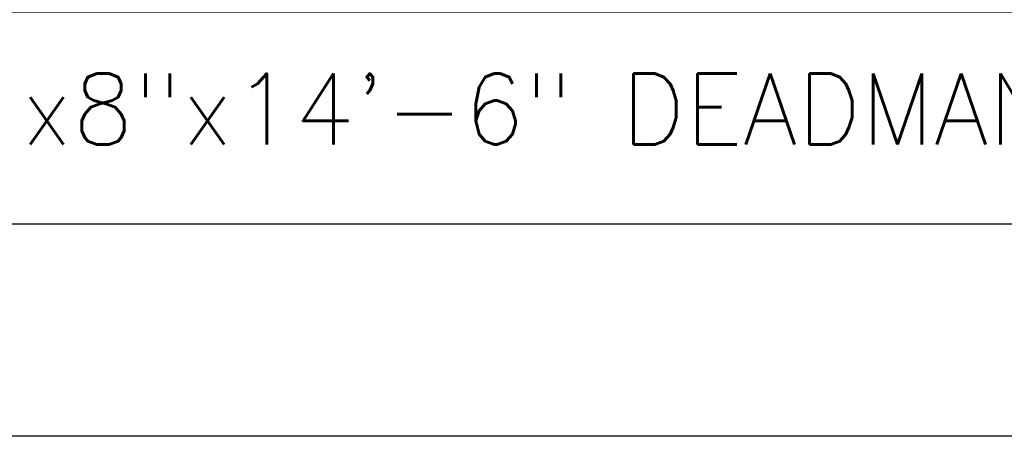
# Model space of a CAD drawing. Extents: x 1081 to 2220, y 0 to 2796.
# Tile 107 of 161: x 1747 to 1831, y 1218 to 1253. Entities that reach past the tile are written whole.
import ezdxf

# ---------------------------------------------------------------- set-up
doc = ezdxf.new("R2010")
doc.units = 0
doc.header["$MEASUREMENT"] = 0
doc.header["$PDSIZE"] = 1
doc.layers.get('DEFPOINTS').update_dxf_attribs({"linetype": 'CONTINUOUS'})
for name, color, linetype in [('DIM', 3, 'CONTINUOUS'), ('TANK-ANCHOR', 4, 'CONTINUOUS'), ('TANK-SLAB', 6, 'CONTINUOUS'), ('TEXT', 3, 'CONTINUOUS')]:
    doc.layers.add(name, color=color, linetype=linetype)
doc.styles.add('SIMPLEX', font='simplex')
doc.dimstyles.new('DIM64', dxfattribs={"dimscale": 64, "dimtxt": 0.09375, "dimasz": 0.09375, "dimexe": 0.0625, "dimexo": 0.0625, "dimgap": 0.046875, "dimtad": 1, "dimdec": 4, "dimzin": 3, "dimdsep": 46, "dimlunit": 4, "dimtxsty": 'SIMPLEX', "dimcen": 0, "dimclrd": 256, "dimclre": 256, "dimclrt": 256, "dimadec": 0, "dimazin": 0, "dimtfac": 1, "dimtdec": 4, "dimtmove": 0, "dimatfit": 3, "dimfxl": 1, "dimfrac": 2, "dimtolj": 1, "dimtzin": 0, "dimarcsym": 0})

# ---------------------------------------------------------------- blocks, each defined once
blk = doc.blocks.new('*D63')
at = {"layer": 'DEFPOINTS', "color": 0, "transparency": 16777216}
for p in [(1524.635, 1317.018), (1875.135, 1317.018), (1524.635, 1188.018)]:
    blk.add_point(p, dxfattribs=at)
at = {"layer": 'DIM', "lineweight": -2, "transparency": 16777216}
for p, q in [((1524.635, 1313.018), (1524.635, 1184.018)), ((1869.135, 1188.018), (1530.635, 1188.018))]:
    blk.add_line(p, q, dxfattribs=at)
at = {"layer": 'DIM', "transparency": 16777216}
for points in [[(1530.635, 1189.018), (1530.635, 1187.018), (1524.635, 1188.018)], [(1869.135, 1189.018), (1869.135, 1187.018), (1875.135, 1188.018)]]:
    blk.add_solid(points, dxfattribs=at)
at = {"layer": 'DIM', "transparency": 16777216, "insert": (1699.885, 1195.59), "char_height": 6, "attachment_point": 5, "style": 'SIMPLEX'}
blk.add_mtext('\\A1;29\'-2 1/2" (F.V. TANK LENGTH)', dxfattribs=at)

msp = doc.modelspace()

# ---------------------------------------------------------------- linework, layer by layer
at = {"layer": 'TANK-ANCHOR'}
msp.add_lwpolyline([(1699.87181, 1254.01839), (1873.87181, 1254.01839), (1873.87181, 1236.01839), (1699.87181, 1236.01839)], close=True, dxfattribs=at)
at = {"layer": 'TANK-ANCHOR', "color": 7}
for points in [[(1783.87181, 1244.26839), (1783.87181, 1245.76839), (1747.87181, 1245.76839), (1747.87181, 1244.26839)], [(1825.87181, 1244.26839), (1825.87181, 1245.76839), (1789.87181, 1245.76839), (1789.87181, 1244.26839)]]:
    msp.add_lwpolyline(points, close=True, dxfattribs=at)
at = {"layer": 'TANK-SLAB'}
msp.add_lwpolyline([(1389.62181, 1218.01839), (1389.62181, 1578.01839), (1911.12181, 1578.01839), (1911.12181, 1218.01839)], close=True, dxfattribs=at)

# ---------------------------------------------------------------- next in the draw order: texts
at = {"layer": 'TEXT', "insert": (1783.88948, 1248.77521), "char_height": 6, "width": 110.8571429, "attachment_point": 2, "style": 'SIMPLEX', "bg_fill": 3, "box_fill_scale": 1, "bg_fill_color": 256, "bg_fill_transparency": 0}
msp.add_mtext('18"x8"x14\'-6" DEADMAN', dxfattribs=at)

# ---------------------------------------------------------------- next in the draw order: dimensions: what is measured, and where the dimension line sits
at = {"layer": 'DIM'}
dim = msp.add_linear_dim(base=(1524.63499, 1188.01839), p1=(1875.13499, 1317.01839), p2=(1524.63499, 1317.01839), angle=180, text='<> (F.V. TANK LENGTH)', dimstyle='DIM64', override={"dimse1": 1}, dxfattribs=at)
dim.commit()
dim.dimension.update_dxf_attribs({"geometry": '*D63', "text_midpoint": (1699.88499, 1195.58982)})

doc.saveas('drawing.dxf')
